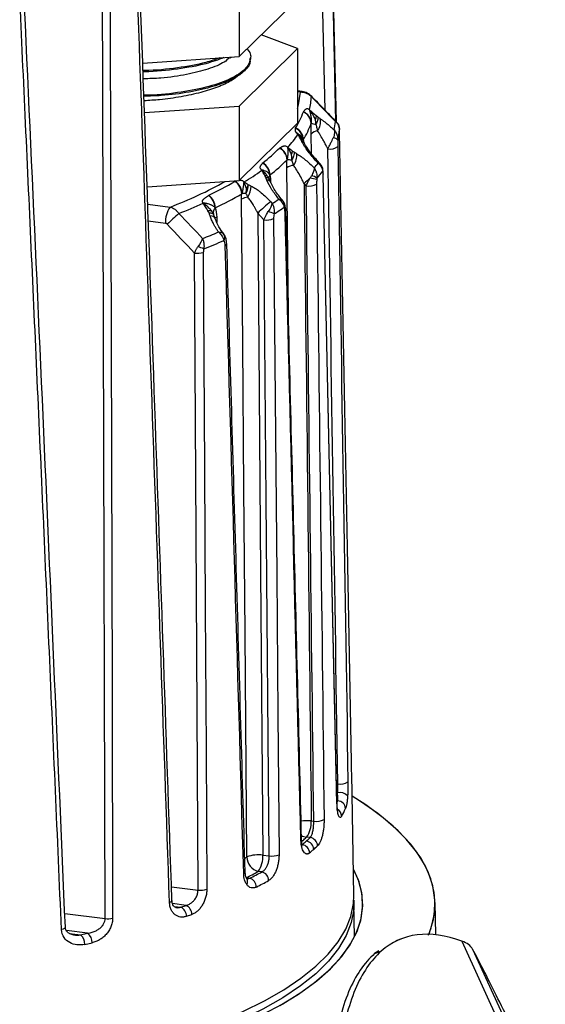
# Paper-space layout '_Dimétrica' of a CAD drawing. Header units: millimetres. Extents: x -40 to 40, y -46.1 to 42.9.
# Tile 6 of 7: x 9.8 to 29.8, y -14.9 to 22.5. Entities that reach past the tile are written whole.
import ezdxf

# ---------------------------------------------------------------- set-up
doc = ezdxf.new("R2010")
doc.units = ezdxf.units.MM

psp = doc.layouts.new('_Dimétrica')

# ---------------------------------------------------------------- linework, layer by layer
at = {"color": 7, "linetype": 'Continuous', "lineweight": 25}
for p, q in [((21.405, 19.063), (21.06, 34.68)), ((21.463, 34.787), (21.819, 18.633)), ((21.817, 18.634), (21.463, 34.761)), ((18.143, 27.705), (18.143, 21.105)), ((18.143, 21.105), (20.356, 23.293)), ((20.356, 21.408), (18.977, 21.93)), ((18.143, 19.219), (20.356, 21.408)), ((20.356, 21.408), (20.356, 18.579)), ((14.475, 20.859), (18.143, 21.105)), ((17.799, 21.053), (17.837, 21.084)), ((18.564, 21.014), (18.564, 21.061)), ((18.146, 20.399), (18.268, 20.501)), ((20.529, 19.774), (20.356, 19.796)), ((20.467, 19.75), (20.356, 19.764)), ((14.541, 18.978), (18.143, 19.219)), ((18.143, 19.219), (18.143, 16.391)), ((18.143, 16.391), (20.356, 18.579)), ((21.818, 18.607), (21.818, 18.618)), ((21.943, 18.393), (21.928, 18.441)), ((20.495, 18.02), (20.554, 17.934)), ((20.881, 17.42), (20.87, 18.16)), ((20.576, 17.948), (20.58, 17.888)), ((21.216, 17.028), (21.101, 17.152)), ((14.641, 16.156), (18.143, 16.391)), ((19.274, 16.467), (19.275, 16.467)), ((19.28, 16.449), (19.288, 16.419)), ((19.334, 16.333), (19.329, 16.329)), ((19.334, 16.333), (19.335, 16.312)), ((14.664, 15.49), (15.515, 15.382)), ((17.149, 15.134), (17.168, 15.106)), ((17.159, 15.136), (17.157, 15.151)), ((17.289, 15.002), (17.295, 14.795)), ((15.338, 14.763), (14.687, 14.845)), ((17.592, 14.287), (17.548, 14.365)), ((22.5, -10.791), (22.414, -6.167)), ((21.838, -6.552), (21.887, -6.555)), ((21.883, -7.195), (21.853, -7.191)), ((20.877, -7.959), (20.973, -7.971)), ((20.837, -8.596), (20.7, -8.578)), ((20.553, -8.712), (20.513, -8.705)), ((19.039, -9.26), (19.284, -9.291)), ((18.366, -9.904), (18.366, -9.901)), ((19.001, -9.897), (18.862, -9.879)), ((15.566, -10.46), (16.577, -10.587)), ((18.4, -10.126), (18.54, -10.143)), ((16.12, -11.171), (15.603, -11.106)), ((15.678, -11.21), (15.92, -11.241)), ((15.92, -11.241), (16.12, -11.171)), ((22.524, -12.368), (22.5, -11.073)), ((25.605, -12.292), (25.582, -11.067)), ((11.513, -11.481), (13.048, -11.675)), ((16.136, -11.588), (16.339, -11.517)), ((12.382, -12.232), (11.577, -12.131)), ((11.693, -12.241), (12.107, -12.293)), ((12.107, -12.293), (12.382, -12.232)), ((12.272, -12.654), (12.549, -12.593)), ((24.346, -12.426), (24.094, -12.518)), ((26.601, -12.532), (29.106, -18.024)), ((23.446, -12.896), (23.284, -13.005)), ((23.284, -13.005), (23.537, -12.913)), ((27.009, -12.834), (29.77, -18.886))]:
    psp.add_line(p, q, dxfattribs=at)
at = {"color": 7, "linetype": 'Continuous', "lineweight": 25, "flags": 128}
for points in [[(13.048, -11.675), (12.982, 10.708), (12.928, 28.295)], [(13.217, 28.309), (13.257, 14.719), (13.283, 5.925), (13.308, -2.868), (13.332, -11.662)], [(20.356, 19.118), (20.399, 19.274), (20.467, 19.75)], [(20.467, 19.75), (20.501, 19.771), (20.53, 19.774)], [(20.883, 19.581), (20.894, 19.59), (20.895, 19.59)], [(22.404, -5.713), (22.251, 2.426), (22.152, 7.692), (22.053, 12.959), (21.954, 18.225)], [(20.011, 11.244), (20.009, 11.388), (19.946, 16.873)], [(21.136, 17.052), (21.099, 17.092), (21.07, 17.124)], [(21.855, -7.304), (21.678, 0.825), (21.563, 6.085), (21.447, 11.345), (21.332, 16.604)], [(21.854, -7.257), (21.602, 4.324), (21.334, 16.61)], [(20.686, 16.189), (20.641, 16.239), (20.605, 16.278)], [(18.433, -9.33), (18.364, -0.825), (18.319, 4.679), (18.274, 10.182), (18.228, 15.686)], [(19.329, 15.588), (19.365, 15.547), (19.394, 15.516)], [(19.856, 15.526), (19.852, 15.536), (19.842, 15.556)], [(18.843, 15.154), (18.954, 1.482), (19.039, -9.26)], [(19.076, 14.896), (18.946, 15.04), (18.843, 15.154)], [(19.284, -9.291), (19.168, 4.254), (19.076, 14.896)], [(19.448, 14.943), (19.518, 6.719), (19.564, 1.398), (19.608, -3.924), (19.653, -9.245)], [(16.577, -10.587), (16.502, 2.975), (16.442, 13.63)], [(16.777, 13.659), (16.822, 5.425), (16.851, 0.097), (16.88, -5.231), (16.909, -10.559)], [(25.336, -12.302), (25.371, -12.216), (25.523, -11.703), (25.582, -11.189), (25.548, -10.674), (25.42, -10.16), (25.2, -9.65), (24.888, -9.146), (24.485, -8.649), (23.993, -8.16), (23.413, -7.683), (22.748, -7.218), (22.43, -7.018)], [(25.335, -12.304), (25.438, -12.024), (25.558, -11.492), (25.578, -10.958), (25.498, -10.424), (25.317, -9.893), (25.037, -9.367), (24.659, -8.848), (24.183, -8.338), (23.614, -7.839), (22.951, -7.352), (22.43, -7.018)], [(21.854, -7.258), (21.867, -7.231), (21.883, -7.195)], [(21.862, -7.275), (21.859, -7.267), (21.854, -7.257)], [(21.855, -7.304), (21.862, -7.285), (21.862, -7.275)], [(20.553, -8.712), (20.534, -8.729), (20.525, -8.736)], [(18.353, -9.375), (18.378, -9.361), (18.433, -9.33)], [(19.026, -15.327), (19.796, -14.912), (20.484, -14.482), (21.088, -14.037), (21.606, -13.581), (22.035, -13.115), (22.373, -12.64), (22.619, -12.159), (22.772, -11.674), (22.832, -11.186), (22.798, -10.699), (22.67, -10.212), (22.481, -9.789)], [(19.69, -14.973), (20.391, -14.545), (21.007, -14.102), (21.537, -13.647), (21.979, -13.182), (22.33, -12.708), (22.589, -12.228), (22.756, -11.744), (22.829, -11.256), (22.808, -10.768), (22.694, -10.282), (22.486, -9.799), (22.481, -9.789)], [(11.9, -17.202), (13.119, -16.93), (14.283, -16.632), (15.385, -16.31), (16.422, -15.964), (17.39, -15.596), (18.283, -15.208), (19.099, -14.802), (19.833, -14.378), (20.484, -13.94), (21.047, -13.489), (21.52, -13.026), (21.903, -12.554), (22.192, -12.074), (22.386, -11.59), (22.486, -11.102), (22.5, -10.791)], [(22.496, -10.978), (22.492, -11.325), (22.4, -11.825), (22.209, -12.322), (21.919, -12.813), (21.531, -13.297), (21.047, -13.771), (20.469, -14.234), (19.8, -14.682), (19.042, -15.115), (18.199, -15.53), (17.276, -15.925), (16.275, -16.299), (15.202, -16.649), (14.06, -16.975), (12.856, -17.275), (11.595, -17.547)], [(15.491, -11.055), (15.539, -11.033), (15.57, -11.009), (15.583, -10.984), (15.584, -10.978)], [(11.536, -11.997), (11.53, -12.018), (11.502, -12.046), (11.454, -12.071), (11.388, -12.091)]]:
    psp.add_lwpolyline(points, dxfattribs=at)
at = {"color": 7, "linetype": 'Continuous', "lineweight": 25}
for centre, radius, start, end in [((18.491, 19.68), 2.394, 345.6457, 357.6323), ((17.716, 19.998), 3.03, 327.9711, 340.7985), ((20.379, 18.548), 0.494, 2.1735, 66.3019), ((20.376, 18.553), 0.499, 2.5674, 65.6761), ((20.682, 19.099), 0.13, 350.3586, 354.2206), ((20.676, 18.62), 0.559, 322.6351, 12.6349), ((20.068, 17.919), 0.505, 3.0098, 65.0316), ((20.064, 17.928), 0.513, 2.2328, 64.4255), ((17.97, 19.578), 3.074, 327.9711, 340.7985), ((21.078, 19.085), 0.549, 248.2202, 267.8343), ((19.306, 18.844), 2.499, 347.7371, 355.1499), ((21.779, 18.341), 0.172, 359.2049, 17.7041), ((16.772, 20.598), 4.359, 317.5929, 325.6169), ((20.019, 17.787), 0.52, 42.3818, 57.6417), ((20.361, 17.965), 0.171, 81.2983, 87.4152), ((21.133, 17.932), 0.349, 92.0417, 139.1586), ((21.714, 17.783), 0.228, 40.2048, 90.6291), ((19.437, 18.513), 2.52, 346.615, 356.0181), ((15.059, 22.217), 6.509, 307.6559, 315.1633), ((19.419, 17.154), 0.538, 2.1499, 61.6488), ((19.419, 17.161), 0.544, 2.2578, 60.6153), ((19.62, 17.525), 0.385, 18.3937, 22.564), ((19.723, 17.713), 0.273, 345.322, 348.4309), ((20.469, 17.711), 0.177, 29.0631, 74.3556), ((21.606, 18.037), 0.45, 257.5165, 308.5963), ((19.646, 17.358), 0.684, 325.1731, 4.5922), ((18.749, 16.574), 0.555, 2.8416, 59.9248), ((18.749, 16.583), 0.56, 1.9864, 59.2355), ((15.275, 21.829), 6.602, 307.6559, 315.1633), ((20.252, 16.437), 0.533, 94.7519, 125.0304), ((18.669, 0.428), 16.804, 84.9854, 85.5856), ((17.475, 19.838), 4.601, 319.8095, 322.7388), ((19.937, 18.366), 1.682, 312.3852, 313.8091), ((21.135, 16.798), 0.188, 345.9695, 17.4816), ((13.261, 24.673), 9.756, 301.2907, 305.9792), ((19.047, 16.461), 0.322, 96.8861, 99.6766), ((19.479, 16.494), 0.207, 148.5968, 189.501), ((36.289, -0.739), 23.142, 131.9178, 132.6655), ((20.753, 15.5), 0.984, 70.0279, 85.5706), ((20.828, 16.157), 0.417, 50.0776, 82.3961), ((17.592, 19.516), 4.639, 319.0638, 323.4215), ((21.301, 16.629), 0.0394, 321.7669, 35.9322), ((9.84, 30.349), 16.006, 290.7656, 299.041), ((11.099, 28.218), 13.712, 295.4322, 300.1174), ((17.645, 15.868), 0.592, 1.6716, 55.6686), ((17.647, 15.88), 0.601, 1.3422, 53.8408), ((17.863, 16.451), 0.479, 343.2765, 346.1937), ((17.761, 16.181), 0.83, 329.1226, 0.1374), ((19.175, 16.227), 0.184, 26.8617, 85.0054), ((20.793, 16.766), 0.587, 259.5463, 299.3324), ((16.606, 15.332), 0.619, 2.1877, 53.2609), ((16.609, 15.34), 0.623, 1.3705, 52.542), ((11.258, 27.916), 13.909, 295.4322, 300.1174), ((18.547, 15.021), 0.737, 95.7492, 115.6331), ((18.334, 14.479), 1.418, 87.5417, 93.5016), ((16.314, 14.819), 0.978, 144.8425, 183.2878), ((8.855, 33.192), 19.359, 291.1731, 294.1466), ((16.976, 14.934), 0.626, 107.4791, 108.804), ((17.421, 15.181), 0.264, 138.4897, 196.3526), ((31.706, 1.244), 18.946, 130.789, 132.7584), ((13.911, 23.971), 10.078, 302.9612, 304.6979), ((14.013, 23.666), 10.137, 302.5545, 305.1419), ((19.661, 15.461), 0.206, 335.9801, 18.5769), ((19.721, 15.423), 0.162, 329.9367, 15.6744), ((24.561, 5.371), 13.09, 131.734, 134.3715), ((17.042, 14.837), 0.212, 26.1218, 92.2338), ((17.383, 14.805), 0.219, 115.3642, 137.9251), ((19.053, 14.401), 0.832, 60.0786, 76.6356), ((19.855, 15.245), 0.0547, 298.6033, 355.4999), ((19.179, 15.579), 0.691, 261.4803, 292.961), ((9.273, 32.895), 20.15, 291.7869, 293.6298), ((17.444, 14.245), 0.153, 16.557, 42.0953), ((17.377, 14.236), 0.221, 325.9151, 13.755), ((15.724, 11.143), 2.858, 67.9589, 72.6812), ((9.354, 32.62), 20.245, 291.5683, 293.9116), ((17.586, 13.993), 0.0838, 285.6644, 347.9996), ((16.543, 14.414), 0.79, 262.649, 287.2456), ((21.988, -6.094), 0.472, 257.7203, 307.0458), ((20.793, -6.625), 1.117, 341.0494, 346.5048), ((21.958, -7.312), 0.433, 45.9305, 100.4474), ((21.872, -7.503), 0.308, 2.8245, 88.0156), ((19.117, -6.133), 3.348, 330.5759, 336.1468), ((21.729, -7.79), 0.305, 2.2005, 62.5032), ((20.716, -9.487), 1.536, 83.9795, 98.3245), ((19.901, -8.015), 0.978, 324.8425, 3.2878), ((21.079, -7.382), 0.599, 259.8112, 298.5668), ((20.764, -8.064), 0.519, 239.8763, 262.8907), ((16.16, -3.729), 6.643, 311.3986, 313.1171), ((16.266, -3.712), 6.689, 311.3987, 313.1056), ((20.794, -8.919), 0.326, 2.0772, 82.3603), ((20.458, -8.639), 0.0523, 300.5165, 356.6438), ((15.913, -3.312), 7.223, 309.7775, 311.3992), ((20.483, -9.188), 0.33, 1.8396, 81.1062), ((20.642, -9.054), 0.328, 1.9616, 81.7396), ((16.487, -3.957), 6.779, 311.3987, 313.1056), ((18.87, -10.444), 1.196, 81.8543, 111.4031), ((19.007, -9.324), 0.574, 180.6484, 255.4197), ((18.063, -9.316), 0.978, 324.8425, 3.2878), ((19.386, -8.599), 0.699, 261.6069, 292.4523), ((16.129, -3.551), 7.321, 309.7775, 311.3992), ((18.288, -9.888), 0.0796, 286.9948, 348.3526), ((11.913, 2.588), 14.273, 297.0315, 299.1364), ((12.022, 2.591), 14.305, 297.1056, 299.2022), ((18.915, -10.23), 0.344, 0.6584, 75.4661), ((18.247, -10.268), 0.213, 328.4023, 31.304), ((18.443, -10.478), 0.348, 0.3197, 73.8823), ((12.185, 2.431), 14.499, 297.1056, 299.2022), ((16.678, -9.798), 0.796, 262.7007, 286.9055), ((15.968, -11.509), 0.371, 358.7331, 65.7854), ((15.763, -11.579), 0.373, 358.6182, 65.1155), ((13.15, -10.812), 0.869, 263.2196, 282.0816), ((11.841, -12.632), 0.431, 357.0037, 51.8428), ((12.125, -12.571), 0.425, 357.0799, 52.839)]:
    psp.add_arc(centre, radius, start, end, dxfattribs=at)
for points, knots in [([(11.388, -12.091), (11.236, -8.567), (10.933, -1.604), (10.473, 8.718), (10.016, 18.791), (9.706, 25.423), (9.553, 28.698)], [0, 0, 0, 0, 0.259191, 0.512255, 0.759191, 1, 1, 1, 1]), ([(11.536, -11.997), (11.247, -5.305), (10.662, 8.291), (10.037, 21.89), (9.72, 28.797)], [0, 0, 0, 0, 0.492188, 1, 1, 1, 1]), ([(15.584, -10.978), (15.362, -4.521), (14.913, 8.596), (14.446, 21.716), (14.209, 28.378)], [0, 0, 0, 0, 0.492188, 1, 1, 1, 1]), ([(18.431, 21.39), (18.443, 21.379), (18.599, 21.246), (18.588, 20.961), (18.362, 20.571), (17.773, 20.216), (16.907, 19.921), (15.808, 19.724), (14.973, 19.629), (14.526, 19.633), (14.518, 19.633)], [0, 0, 0, 0, 0.014013, 0.176891, 0.339769, 0.505479, 0.668357, 0.831234, 0.996945, 1, 1, 1, 1]), ([(17.386, 21.054), (17.222, 20.993), (16.785, 20.832), (15.8, 20.669), (14.962, 20.572), (14.504, 20.576), (14.485, 20.576)], [0, 0, 0, 0, 0.227269, 0.602033, 0.983316, 1, 1, 1, 1]), ([(17.562, 21.066), (17.343, 20.984), (16.855, 20.8), (15.803, 20.621), (14.963, 20.525), (14.505, 20.529), (14.486, 20.529)], [0, 0, 0, 0, 0.282571, 0.630732, 0.984949, 1, 1, 1, 1]), ([(17.766, 21.057), (17.708, 21.003), (17.535, 20.844), (16.981, 20.622), (16.162, 20.411), (15.309, 20.283), (14.721, 20.264), (14.496, 20.257)], [0, 0, 0, 0, 0.12525, 0.368532, 0.606568, 0.84953, 1, 1, 1, 1]), ([(18.536, 21.013), (18.544, 20.98), (18.581, 20.829), (18.37, 20.559), (17.904, 20.235), (17.178, 19.956), (16.259, 19.744), (15.351, 19.619), (14.74, 19.602), (14.519, 19.596)], [0, 0, 0, 0, 0.047586, 0.21734, 0.390243, 0.561496, 0.729985, 0.902353, 1, 1, 1, 1]), ([(18.141, 20.405), (18.045, 20.33), (17.833, 20.165), (17.332, 19.939), (16.695, 19.732), (15.948, 19.571), (15.215, 19.464), (14.724, 19.435), (14.525, 19.424)], [0, 0, 0, 0, 0.149712, 0.331513, 0.512927, 0.694305, 0.87598, 1, 1, 1, 1]), ([(20.883, 19.581), (20.865, 19.596), (20.827, 19.63), (20.758, 19.674), (20.674, 19.712), (20.575, 19.742), (20.504, 19.747), (20.467, 19.75)], [0, 0, 0, 0, 0.156869, 0.335315, 0.535328, 0.756894, 1, 1, 1, 1]), ([(20.895, 19.59), (20.842, 19.637), (20.736, 19.729), (20.598, 19.759), (20.53, 19.774)], [0, 0, 0, 0, 0.501709, 1, 1, 1, 1]), ([(21.839, 18.612), (21.717, 18.739), (21.403, 19.065), (21.088, 19.391), (20.895, 19.59)], [0, 0, 0, 0, 0.3878879, 1, 1, 1, 1]), ([(20.582, 19.008), (20.588, 19.015), (20.6, 19.03), (20.622, 19.062), (20.647, 19.092), (20.677, 19.117), (20.702, 19.129), (20.726, 19.131), (20.75, 19.126), (20.78, 19.113), (20.8, 19.095), (20.81, 19.086)], [0, 0, 0, 0, 0.120823, 0.25023, 0.500203, 0.64126, 0.750153, 0.818014, 0.875154, 0.936069, 1, 1, 1, 1]), ([(20.809, 19.077), (20.808, 19.079), (20.807, 19.08), (20.806, 19.079), (20.806, 19.077), (20.807, 19.074), (20.808, 19.068), (20.812, 19.054), (20.821, 19.023), (20.834, 18.98), (20.848, 18.921), (20.861, 18.855), (20.872, 18.774), (20.879, 18.683), (20.876, 18.611), (20.875, 18.575)], [0, 0, 0, 0, 0.004881, 0.008427, 0.01698, 0.02414, 0.032634, 0.063897, 0.126435, 0.251429, 0.356424, 0.500895, 0.6552, 0.824746, 1, 1, 1, 1]), ([(21.03, 18.719), (21.019, 18.743), (20.996, 18.795), (20.948, 18.879), (20.886, 18.976), (20.836, 19.042), (20.809, 19.077)], [0, 0, 0, 0, 0.181116, 0.407303, 0.680295, 1, 1, 1, 1]), ([(21.132, 18.808), (21.133, 18.796), (21.135, 18.776), (21.133, 18.743), (21.128, 18.715), (21.122, 18.693), (21.118, 18.678), (21.109, 18.649), (21.092, 18.603), (21.068, 18.557), (21.058, 18.537)], [0, 0, 0, 0, 0.167933, 0.306101, 0.414679, 0.494549, 0.546758, 0.572163, 0.80549, 1, 1, 1, 1]), ([(21.222, 18.743), (21.25, 18.723), (21.305, 18.684), (21.392, 18.618), (21.495, 18.536), (21.614, 18.435), (21.703, 18.354), (21.747, 18.313)], [0, 0, 0, 0, 0.162715, 0.328945, 0.499611, 0.746708, 1, 1, 1, 1]), ([(20.297, 18.226), (20.294, 18.232), (20.287, 18.246), (20.281, 18.266), (20.278, 18.287), (20.277, 18.312), (20.278, 18.342), (20.28, 18.365), (20.282, 18.376)], [0, 0, 0, 0, 0.09777, 0.212561, 0.345986, 0.499063, 0.731051, 1, 1, 1, 1]), ([(21.058, 18.537), (21.057, 18.553), (21.055, 18.586), (21.049, 18.634), (21.04, 18.678), (21.033, 18.706), (21.03, 18.719)], [0, 0, 0, 0, 0.258574, 0.524423, 0.776912, 1, 1, 1, 1]), ([(21.121, 18.281), (21.117, 18.302), (21.11, 18.344), (21.095, 18.408), (21.08, 18.462), (21.068, 18.504), (21.061, 18.526), (21.058, 18.537)], [0, 0, 0, 0, 0.253472, 0.500095, 0.749621, 0.874687, 1, 1, 1, 1]), ([(21.796, 18.633), (21.804, 18.631), (21.82, 18.628), (21.837, 18.616), (21.844, 18.604), (21.848, 18.597)], [0, 0, 0, 0, 0.322903, 0.656943, 1, 1, 1, 1]), ([(21.913, 18.489), (21.91, 18.499), (21.902, 18.531), (21.87, 18.576), (21.848, 18.602), (21.837, 18.614)], [0, 0, 0, 0, 0.210572, 0.618922, 1, 1, 1, 1]), ([(20.369, 18.136), (20.359, 18.147), (20.34, 18.168), (20.314, 18.199), (20.303, 18.217), (20.297, 18.226)], [0, 0, 0, 0, 0.353627, 0.678509, 1, 1, 1, 1]), ([(20.403, 18.137), (20.4, 18.138), (20.395, 18.14), (20.388, 18.141), (20.385, 18.141), (20.381, 18.142), (20.384, 18.137), (20.386, 18.136), (20.387, 18.134)], [0, 0, 0, 0, 0.32341, 0.572165, 0.746783, 0.835223, 0.88863, 1, 1, 1, 1]), ([(20.387, 18.134), (20.409, 18.114), (20.447, 18.077), (20.48, 18.038), (20.495, 18.02)], [0, 0, 0, 0, 0.5552861, 1, 1, 1, 1]), ([(20.573, 17.945), (20.572, 17.952), (20.57, 17.966), (20.563, 17.991), (20.546, 18.029), (20.513, 18.072), (20.468, 18.107), (20.431, 18.127), (20.411, 18.134), (20.403, 18.137)], [0, 0, 0, 0, 0.061488, 0.125503, 0.250658, 0.499377, 0.749218, 0.898796, 1, 1, 1, 1]), ([(21.509, 17.598), (21.492, 17.629), (21.455, 17.701), (21.391, 17.821), (21.305, 17.977), (21.212, 18.135), (21.147, 18.239), (21.121, 18.281)], [0, 0, 0, 0, 0.129523, 0.295981, 0.499972, 0.798644, 1, 1, 1, 1]), ([(21.509, 17.598), (21.516, 17.612), (21.533, 17.645), (21.562, 17.702), (21.589, 17.757), (21.626, 17.83), (21.667, 17.913), (21.698, 17.98), (21.712, 18.011)], [0, 0, 0, 0, 0.1105564, 0.2510702, 0.4176604, 0.5006699, 0.7684209, 1, 1, 1, 1]), ([(21.747, 18.313), (21.762, 18.275), (21.766, 18.23), (21.755, 18.129), (21.739, 18.072), (21.712, 18.011)], [0, 0, 0, 0, 0.5, 0.5, 1, 1, 1, 1]), ([(21.747, 18.313), (21.763, 18.294), (21.791, 18.258), (21.821, 18.206), (21.84, 18.166), (21.862, 18.11), (21.884, 18.033), (21.887, 17.963), (21.889, 17.93)], [0, 0, 0, 0, 0.1832007, 0.3275767, 0.4330712, 0.4996473, 0.7669768, 1, 1, 1, 1]), ([(19.686, 17.635), (19.705, 17.646), (19.735, 17.662), (19.773, 17.683), (19.804, 17.698), (19.837, 17.708), (19.875, 17.714), (19.922, 17.709), (19.958, 17.684), (19.975, 17.672)], [0, 0, 0, 0, 0.250551, 0.388557, 0.50085, 0.640093, 0.750392, 0.881469, 1, 1, 1, 1]), ([(19.985, 17.646), (19.984, 17.646), (19.982, 17.647), (19.981, 17.643), (19.981, 17.636), (19.981, 17.622), (19.983, 17.594), (19.986, 17.533), (19.988, 17.461), (19.985, 17.382), (19.98, 17.317), (19.973, 17.25), (19.965, 17.203), (19.962, 17.183)], [0, 0, 0, 0, 0.006197, 0.015693, 0.03213, 0.063435, 0.125998, 0.250961, 0.500571, 0.614209, 0.749667, 0.889543, 1, 1, 1, 1]), ([(20.121, 17.395), (20.111, 17.418), (20.089, 17.471), (20.044, 17.554), (20.007, 17.612), (19.987, 17.644)], [0, 0, 0, 0, 0.265999, 0.5991632, 1, 1, 1, 1]), ([(20.478, 17.961), (20.496, 17.956), (20.531, 17.946), (20.566, 17.919), (20.576, 17.894), (20.58, 17.882)], [0, 0, 0, 0, 0.351881, 0.704082, 1, 1, 1, 1]), ([(21.07, 17.124), (20.958, 17.245), (20.854, 17.37), (20.665, 17.626), (20.581, 17.757), (20.517, 17.882)], [0, 0, 0, 0, 0.5, 0.5, 1, 1, 1, 1]), ([(20.624, 17.798), (20.612, 17.821), (20.588, 17.867), (20.57, 17.909), (20.561, 17.931)], [0, 0, 0, 0, 0.47801, 1, 1, 1, 1]), ([(21.101, 17.152), (20.992, 17.276), (20.803, 17.492), (20.677, 17.707), (20.624, 17.798)], [0, 0, 0, 0, 0.574092, 1, 1, 1, 1]), ([(20.138, 17.168), (20.138, 17.182), (20.14, 17.209), (20.139, 17.247), (20.136, 17.292), (20.131, 17.342), (20.125, 17.378), (20.121, 17.395)], [0, 0, 0, 0, 0.176301, 0.347223, 0.499994, 0.766419, 1, 1, 1, 1]), ([(20.236, 17.468), (20.235, 17.427), (20.225, 17.376), (20.189, 17.271), (20.165, 17.217), (20.138, 17.168)], [0, 0, 0, 0, 0.5, 0.5, 1, 1, 1, 1]), ([(20.328, 17.413), (20.44, 17.345), (20.552, 17.263), (20.775, 17.078), (20.884, 16.976), (20.989, 16.869)], [0, 0, 0, 0, 0.5, 0.5, 1, 1, 1, 1]), ([(18.993, 16.778), (18.986, 16.787), (18.971, 16.805), (18.955, 16.832), (18.944, 16.856), (18.938, 16.884), (18.942, 16.914), (18.953, 16.945), (18.97, 16.974), (18.995, 17.01), (19.014, 17.037), (19.027, 17.054)], [0, 0, 0, 0, 0.063758, 0.124079, 0.184985, 0.250375, 0.359609, 0.500043, 0.612436, 0.749828, 1, 1, 1, 1]), ([(20.208, 16.967), (20.203, 16.984), (20.195, 17.009), (20.185, 17.043), (20.173, 17.078), (20.158, 17.12), (20.144, 17.153), (20.138, 17.168)], [0, 0, 0, 0, 0.250115, 0.375067, 0.499994, 0.76605, 1, 1, 1, 1]), ([(20.605, 16.278), (20.583, 16.324), (20.523, 16.448), (20.42, 16.637), (20.309, 16.822), (20.238, 16.924), (20.208, 16.967)], [0, 0, 0, 0, 0.185037, 0.499953, 0.789749, 1, 1, 1, 1]), ([(20.989, 16.869), (20.99, 16.829), (20.982, 16.785), (20.947, 16.685), (20.92, 16.63), (20.884, 16.571)], [0, 0, 0, 0, 0.5, 0.5, 1, 1, 1, 1]), ([(20.989, 16.869), (21.002, 16.848), (21.026, 16.811), (21.051, 16.757), (21.065, 16.716), (21.083, 16.658), (21.098, 16.58), (21.097, 16.51), (21.096, 16.477)], [0, 0, 0, 0, 0.183014, 0.327328, 0.432884, 0.499647, 0.766961, 1, 1, 1, 1]), ([(21.136, 17.052), (21.145, 17.052), (21.161, 17.052), (21.175, 17.048), (21.182, 17.047)], [0, 0, 0, 0, 0.49247, 1, 1, 1, 1]), ([(21.314, 16.854), (21.301, 16.891), (21.28, 16.952), (21.235, 17.005), (21.218, 17.026)], [0, 0, 0, 0, 0.598035, 1, 1, 1, 1]), ([(19.303, 16.601), (19.3, 16.61), (19.292, 16.628), (19.275, 16.653), (19.25, 16.68), (19.217, 16.706), (19.166, 16.738), (19.11, 16.762), (19.055, 16.778), (19.028, 16.784), (19.015, 16.786), (19.01, 16.786), (19.008, 16.786), (19.005, 16.785), (19.007, 16.782), (19.008, 16.781)], [0, 0, 0, 0, 0.070636, 0.15392, 0.250589, 0.386428, 0.500216, 0.749271, 0.874575, 0.937251, 0.96859, 0.977126, 0.984271, 0.992861, 1, 1, 1, 1]), ([(19.008, 16.781), (19.05, 16.742), (19.123, 16.677), (19.183, 16.603), (19.208, 16.572)], [0, 0, 0, 0, 0.579304, 1, 1, 1, 1]), ([(19.148, 16.516), (19.168, 16.514), (19.209, 16.51), (19.25, 16.492), (19.264, 16.474), (19.27, 16.466)], [0, 0, 0, 0, 0.366049, 0.732414, 1, 1, 1, 1]), ([(19.208, 16.572), (19.227, 16.549), (19.252, 16.519), (19.265, 16.482), (19.268, 16.472)], [0, 0, 0, 0, 0.7461254, 1, 1, 1, 1]), ([(19.338, 16.312), (19.333, 16.324), (19.324, 16.347), (19.308, 16.383), (19.287, 16.43), (19.274, 16.463), (19.264, 16.487)], [0, 0, 0, 0, 0.231246, 0.404343, 0.574987, 1, 1, 1, 1]), ([(20.686, 16.189), (20.695, 16.209), (20.715, 16.256), (20.753, 16.335), (20.792, 16.413), (20.818, 16.462), (20.829, 16.481)], [0, 0, 0, 0, 0.2135976, 0.5001375, 0.8013641, 1, 1, 1, 1]), ([(20.829, 16.481), (20.838, 16.497), (20.857, 16.527), (20.875, 16.556), (20.884, 16.571)], [0, 0, 0, 0, 0.5142457, 1, 1, 1, 1]), ([(21.333, 16.652), (21.332, 16.685), (21.331, 16.755), (21.321, 16.809), (21.316, 16.838)], [0, 0, 0, 0, 0.482332, 1, 1, 1, 1]), ([(18.001, 16.365), (18.004, 16.366), (18.035, 16.374), (18.065, 16.381), (18.093, 16.387)], [0, 0, 0, 0, 0.09694, 1, 1, 1, 1]), ([(18.144, 16.4), (18.146, 16.4), (18.161, 16.404), (18.192, 16.404), (18.238, 16.398), (18.287, 16.377), (18.314, 16.35), (18.328, 16.336)], [0, 0, 0, 0, 0.034787, 0.301693, 0.517901, 0.748887, 1, 1, 1, 1]), ([(18.322, 16.313), (18.321, 16.314), (18.319, 16.317), (18.315, 16.317), (18.313, 16.311), (18.309, 16.3), (18.306, 16.273), (18.3, 16.217), (18.291, 16.149), (18.28, 16.076), (18.27, 16.016), (18.258, 15.954), (18.25, 15.912), (18.247, 15.894)], [0, 0, 0, 0, 0.0096793, 0.0175535, 0.0310447, 0.062417, 0.1251334, 0.2503401, 0.5003158, 0.6154506, 0.7494036, 0.8936608, 1, 1, 1, 1]), ([(18.42, 16.085), (18.413, 16.107), (18.398, 16.156), (18.365, 16.232), (18.337, 16.284), (18.322, 16.313)], [0, 0, 0, 0, 0.273755, 0.608305, 1, 1, 1, 1]), ([(18.474, 16.237), (18.474, 16.22), (18.474, 16.186), (18.468, 16.129), (18.459, 16.089), (18.455, 16.069)], [0, 0, 0, 0, 0.334971, 0.669696, 1, 1, 1, 1]), ([(18.591, 16.183), (18.615, 16.17), (18.665, 16.144), (18.741, 16.098), (18.818, 16.047), (18.896, 15.99), (19.01, 15.9), (19.159, 15.769), (19.272, 15.649), (19.329, 15.588)], [0, 0, 0, 0, 0.095265, 0.192285, 0.29161, 0.393755, 0.499198, 0.745263, 1, 1, 1, 1]), ([(19.648, 15.686), (19.552, 15.801), (19.463, 15.921), (19.307, 16.166), (19.241, 16.288), (19.191, 16.41)], [0, 0, 0, 0, 0.5, 0.5, 1, 1, 1, 1]), ([(19.27, 16.466), (19.273, 16.464), (19.279, 16.459), (19.28, 16.452), (19.28, 16.449)], [0, 0, 0, 0, 0.52915, 1, 1, 1, 1]), ([(19.825, 15.597), (19.734, 15.7), (19.534, 15.93), (19.408, 16.176), (19.338, 16.312)], [0, 0, 0, 0, 0.449217, 1, 1, 1, 1]), ([(16.774, 15.526), (16.769, 15.534), (16.759, 15.549), (16.748, 15.572), (16.743, 15.595), (16.744, 15.619), (16.755, 15.648), (16.779, 15.68), (16.827, 15.723), (16.895, 15.772), (16.949, 15.809), (16.976, 15.828)], [0, 0, 0, 0, 0.043275, 0.084109, 0.124904, 0.181872, 0.249642, 0.358495, 0.49967, 0.749814, 1, 1, 1, 1]), ([(18.395, 15.896), (18.399, 15.913), (18.407, 15.948), (18.415, 15.999), (18.419, 16.044), (18.42, 16.072), (18.42, 16.085)], [0, 0, 0, 0, 0.278244, 0.547889, 0.792117, 1, 1, 1, 1]), ([(18.455, 16.069), (18.45, 16.051), (18.44, 16.013), (18.42, 15.954), (18.403, 15.915), (18.395, 15.896)], [0, 0, 0, 0, 0.329932, 0.664494, 1, 1, 1, 1]), ([(18.473, 15.755), (18.467, 15.768), (18.456, 15.793), (18.438, 15.831), (18.419, 15.865), (18.402, 15.886), (18.395, 15.896)], [0, 0, 0, 0, 0.2791308, 0.4996106, 0.7619443, 1, 1, 1, 1]), ([(18.843, 15.154), (18.826, 15.19), (18.79, 15.263), (18.732, 15.369), (18.661, 15.495), (18.577, 15.629), (18.506, 15.715), (18.473, 15.755)], [0, 0, 0, 0, 0.164904, 0.331801, 0.500526, 0.76812, 1, 1, 1, 1]), ([(15.515, 15.382), (15.536, 15.376), (15.578, 15.363), (15.638, 15.334), (15.691, 15.299), (15.739, 15.261), (15.781, 15.221), (15.816, 15.181), (15.837, 15.153), (15.847, 15.139)], [0, 0, 0, 0, 0.175882, 0.340759, 0.49463, 0.637491, 0.769341, 0.890178, 1, 1, 1, 1]), ([(17.224, 15.356), (17.215, 15.366), (17.199, 15.386), (17.167, 15.41), (17.134, 15.431), (17.1, 15.449), (17.065, 15.465), (17.02, 15.483), (16.969, 15.5), (16.907, 15.516), (16.857, 15.527), (16.819, 15.533), (16.802, 15.535), (16.794, 15.535), (16.79, 15.535), (16.784, 15.536), (16.787, 15.532), (16.788, 15.531)], [0, 0, 0, 0, 0.087793, 0.175825, 0.262005, 0.344892, 0.424037, 0.499089, 0.643702, 0.748973, 0.874024, 0.93654, 0.967814, 0.97623, 0.983457, 0.994142, 1, 1, 1, 1]), ([(16.788, 15.531), (16.849, 15.479), (16.954, 15.39), (17.042, 15.289), (17.078, 15.248)], [0, 0, 0, 0, 0.587139, 1, 1, 1, 1]), ([(19.394, 15.516), (19.403, 15.498), (19.42, 15.464), (19.438, 15.414), (19.451, 15.369), (19.465, 15.306), (19.475, 15.223), (19.47, 15.154), (19.468, 15.122)], [0, 0, 0, 0, 0.154342, 0.289282, 0.404802, 0.500893, 0.763836, 1, 1, 1, 1]), ([(19.648, 15.686), (19.7, 15.645), (19.744, 15.599), (19.813, 15.495), (19.838, 15.438), (19.848, 15.377)], [0, 0, 0, 0, 0.5, 0.5, 1, 1, 1, 1]), ([(19.648, 15.686), (19.66, 15.685), (19.687, 15.684), (19.724, 15.678), (19.763, 15.664), (19.789, 15.642), (19.793, 15.618), (19.794, 15.61)], [0, 0, 0, 0, 0.141571, 0.307852, 0.500703, 0.813633, 1, 1, 1, 1]), ([(19.856, 15.525), (19.844, 15.55), (19.823, 15.595), (19.793, 15.631), (19.779, 15.647)], [0, 0, 0, 0, 0.55284, 1, 1, 1, 1]), ([(19.877, 15.467), (19.874, 15.476), (19.868, 15.496), (19.86, 15.515), (19.856, 15.525)], [0, 0, 0, 0, 0.4413305, 1, 1, 1, 1]), ([(19.91, 15.241), (19.908, 15.285), (19.903, 15.366), (19.886, 15.434), (19.878, 15.465)], [0, 0, 0, 0, 0.542834, 1, 1, 1, 1]), ([(16.996, 15.154), (17.019, 15.156), (17.064, 15.161), (17.114, 15.152), (17.143, 15.143), (17.149, 15.134), (17.149, 15.134)], [0, 0, 0, 0, 0.332406, 0.66509, 0.996691, 1, 1, 1, 1]), ([(17.35, 14.435), (17.327, 14.469), (17.281, 14.536), (17.22, 14.637), (17.154, 14.757), (17.088, 14.895), (17.052, 14.998), (17.034, 15.049)], [0, 0, 0, 0, 0.1696596, 0.3362657, 0.5005143, 0.7546874, 1, 1, 1, 1]), ([(17.078, 15.248), (17.095, 15.227), (17.133, 15.183), (17.156, 15.133), (17.168, 15.106)], [0, 0, 0, 0, 0.473317, 1, 1, 1, 1]), ([(17.233, 14.931), (17.227, 14.948), (17.217, 14.978), (17.198, 15.029), (17.184, 15.054), (17.172, 15.076), (17.169, 15.082), (17.167, 15.086), (17.166, 15.089), (17.165, 15.096), (17.156, 15.117), (17.149, 15.135), (17.144, 15.147)], [0, 0, 0, 0, 0.216373, 0.375352, 0.633758, 0.672371, 0.700874, 0.712804, 0.724253, 0.750136, 0.844094, 1, 1, 1, 1]), ([(17.148, 15.135), (17.149, 15.136), (17.152, 15.14), (17.151, 15.144), (17.15, 15.147)], [0, 0, 0, 0, 0.531788, 1, 1, 1, 1]), ([(19.076, 14.896), (19.084, 14.913), (19.099, 14.946), (19.125, 14.999), (19.157, 15.062), (19.197, 15.134), (19.229, 15.185), (19.246, 15.21)], [0, 0, 0, 0, 0.1617516, 0.3288011, 0.5004559, 0.7482321, 1, 1, 1, 1]), ([(20.51, -8.642), (20.412, -4.724), (20.214, 3.237), (20.012, 11.198), (19.91, 15.241)], [0, 0, 0, 0, 0.4921875, 1, 1, 1, 1]), ([(17.562, 14.363), (17.494, 14.45), (17.348, 14.634), (17.273, 14.828), (17.233, 14.931)], [0, 0, 0, 0, 0.472323, 1, 1, 1, 1]), ([(17.35, 14.435), (17.402, 14.391), (17.446, 14.342), (17.518, 14.233), (17.546, 14.174), (17.56, 14.112)], [0, 0, 0, 0, 0.5, 0.5, 1, 1, 1, 1]), ([(17.35, 14.435), (17.365, 14.434), (17.397, 14.431), (17.444, 14.422), (17.497, 14.405), (17.538, 14.38), (17.553, 14.357), (17.558, 14.348)], [0, 0, 0, 0, 0.141411, 0.307698, 0.500725, 0.812951, 1, 1, 1, 1]), ([(17.668, 13.976), (17.665, 14.012), (17.661, 14.08), (17.637, 14.195), (17.607, 14.258), (17.589, 14.296)], [0, 0, 0, 0, 0.299141, 0.571829, 1, 1, 1, 1]), ([(16.442, 13.63), (16.45, 13.649), (16.466, 13.685), (16.493, 13.738), (16.521, 13.787), (16.548, 13.831), (16.566, 13.859), (16.574, 13.872)], [0, 0, 0, 0, 0.231928, 0.450102, 0.652053, 0.835821, 1, 1, 1, 1]), ([(16.752, 14.185), (16.76, 14.163), (16.775, 14.122), (16.79, 14.057), (16.799, 13.995), (16.803, 13.937), (16.804, 13.884), (16.801, 13.836), (16.798, 13.806), (16.796, 13.792)], [0, 0, 0, 0, 0.181838, 0.350679, 0.506519, 0.649357, 0.779204, 0.896075, 1, 1, 1, 1]), ([(18.366, -9.904), (18.251, -5.923), (18.02, 2.036), (17.785, 9.996), (17.668, 13.976)], [0, 0, 0, 0, 0.500077, 1, 1, 1, 1]), ([(22.414, -6.167), (22.414, -6.165), (22.414, -6.154), (22.412, -6.087), (22.41, -5.989), (22.406, -5.862), (22.405, -5.763), (22.404, -5.713)], [0, 0, 0, 0, 0.050356, 0.289118, 0.524531, 0.762723, 1, 1, 1, 1]), ([(21.879, -6.886), (21.881, -6.863), (21.884, -6.815), (21.886, -6.735), (21.888, -6.646), (21.887, -6.586), (21.887, -6.555)], [0, 0, 0, 0, 0.213916, 0.451785, 0.713734, 1, 1, 1, 1]), ([(22.272, -6.471), (22.272, -6.5), (22.273, -6.558), (22.273, -6.647), (22.271, -6.752), (22.267, -6.872), (22.262, -6.958), (22.259, -7.001)], [0, 0, 0, 0, 0.1675, 0.333453, 0.5001, 0.7498, 1, 1, 1, 1]), ([(21.883, -7.195), (21.883, -7.185), (21.885, -7.166), (21.885, -7.125), (21.884, -7.068), (21.882, -6.99), (21.88, -6.921), (21.879, -6.886)], [0, 0, 0, 0, 0.166574, 0.333441, 0.500605, 0.750552, 1, 1, 1, 1]), ([(22.259, -7.001), (22.257, -7.028), (22.253, -7.084), (22.245, -7.162), (22.237, -7.234), (22.224, -7.322), (22.205, -7.417), (22.188, -7.464), (22.18, -7.487)], [0, 0, 0, 0, 0.125165, 0.249335, 0.374019, 0.500712, 0.750217, 1, 1, 1, 1]), ([(22.034, -7.778), (22.029, -7.786), (22.019, -7.802), (22.004, -7.817), (21.989, -7.825), (21.969, -7.825), (21.944, -7.808), (21.917, -7.757), (21.893, -7.678), (21.874, -7.573), (21.86, -7.448), (21.856, -7.352), (21.855, -7.304)], [0, 0, 0, 0, 0.062998, 0.125341, 0.18758, 0.250272, 0.375454, 0.500062, 0.624237, 0.749446, 0.8754, 1, 1, 1, 1]), ([(21.859, -7.548), (21.862, -7.545), (21.87, -7.538), (21.869, -7.492), (21.865, -7.407), (21.863, -7.321), (21.862, -7.275)], [0, 0, 0, 0, 0.156852, 0.397419, 0.67686, 1, 1, 1, 1]), ([(20.837, -8.596), (20.843, -8.589), (20.857, -8.574), (20.878, -8.54), (20.9, -8.492), (20.921, -8.428), (20.945, -8.333), (20.964, -8.212), (20.974, -8.081), (20.973, -8.005), (20.973, -7.971)], [0, 0, 0, 0, 0.076772, 0.165228, 0.265371, 0.377196, 0.500698, 0.698667, 0.865125, 1, 1, 1, 1]), ([(21.365, -7.908), (21.365, -7.933), (21.365, -7.983), (21.362, -8.06), (21.357, -8.138), (21.348, -8.242), (21.33, -8.37), (21.3, -8.515), (21.264, -8.646), (21.22, -8.757), (21.172, -8.85), (21.137, -8.888), (21.119, -8.907)], [0, 0, 0, 0, 0.062853, 0.125098, 0.187353, 0.250237, 0.37491, 0.49998, 0.623858, 0.749249, 0.875151, 1, 1, 1, 1]), ([(20.813, -9.178), (20.803, -9.185), (20.783, -9.2), (20.754, -9.213), (20.725, -9.219), (20.687, -9.217), (20.64, -9.196), (20.591, -9.142), (20.548, -9.06), (20.515, -8.954), (20.492, -8.828), (20.487, -8.732), (20.485, -8.684)], [0, 0, 0, 0, 0.062878, 0.125165, 0.187438, 0.250271, 0.375283, 0.500065, 0.624179, 0.749402, 0.875356, 1, 1, 1, 1]), ([(20.523, -8.89), (20.524, -8.89), (20.536, -8.889), (20.525, -8.844), (20.516, -8.755), (20.512, -8.682), (20.51, -8.642)], [0, 0, 0, 0, 0.049309, 0.45565, 0.708432, 1, 1, 1, 1]), ([(19.001, -9.897), (19.016, -9.889), (19.044, -9.874), (19.084, -9.842), (19.12, -9.804), (19.153, -9.761), (19.181, -9.715), (19.217, -9.646), (19.252, -9.548), (19.28, -9.418), (19.283, -9.333), (19.284, -9.291)], [0, 0, 0, 0, 0.0933952, 0.1827797, 0.2681808, 0.3496297, 0.4271626, 0.5008214, 0.668217, 0.834413, 1, 1, 1, 1]), ([(19.653, -9.245), (19.653, -9.271), (19.652, -9.321), (19.647, -9.398), (19.638, -9.476), (19.622, -9.579), (19.592, -9.707), (19.544, -9.849), (19.484, -9.977), (19.415, -10.085), (19.339, -10.172), (19.285, -10.208), (19.259, -10.226)], [0, 0, 0, 0, 0.062871, 0.125109, 0.187353, 0.250239, 0.374818, 0.499954, 0.623616, 0.749143, 0.874948, 1, 1, 1, 1]), ([(18.428, -10.379), (18.417, -10.362), (18.395, -10.328), (18.367, -10.267), (18.341, -10.189), (18.319, -10.089), (18.314, -10.006), (18.311, -9.964)], [0, 0, 0, 0, 0.167295, 0.333305, 0.500244, 0.74959, 1, 1, 1, 1]), ([(18.427, -10.154), (18.41, -10.123), (18.38, -10.068), (18.371, -9.955), (18.366, -9.904)], [0, 0, 0, 0, 0.55242, 1, 1, 1, 1]), ([(18.417, -10.158), (18.432, -10.16), (18.472, -10.166), (18.514, -10.152), (18.54, -10.143)], [0, 0, 0, 0, 0.392977, 1, 1, 1, 1]), ([(18.791, -10.476), (18.774, -10.484), (18.741, -10.499), (18.691, -10.51), (18.643, -10.512), (18.579, -10.501), (18.503, -10.467), (18.453, -10.408), (18.428, -10.379)], [0, 0, 0, 0, 0.125793, 0.250117, 0.374385, 0.50001, 0.751005, 1, 1, 1, 1]), ([(16.12, -11.171), (16.143, -11.164), (16.188, -11.152), (16.25, -11.123), (16.306, -11.089), (16.356, -11.051), (16.398, -11.012), (16.456, -10.949), (16.517, -10.853), (16.568, -10.718), (16.574, -10.63), (16.577, -10.587)], [0, 0, 0, 0, 0.100741, 0.194527, 0.281401, 0.361418, 0.434647, 0.50118, 0.677018, 0.842131, 1, 1, 1, 1]), ([(16.909, -10.559), (16.909, -10.585), (16.908, -10.637), (16.899, -10.716), (16.885, -10.795), (16.859, -10.9), (16.814, -11.027), (16.742, -11.167), (16.655, -11.29), (16.556, -11.39), (16.45, -11.47), (16.376, -11.501), (16.339, -11.517)], [0, 0, 0, 0, 0.062727, 0.124839, 0.187084, 0.250205, 0.37409, 0.499838, 0.623691, 0.749552, 0.874174, 1, 1, 1, 1]), ([(16.136, -11.588), (16.117, -11.594), (16.079, -11.606), (16.021, -11.616), (15.965, -11.619), (15.891, -11.613), (15.801, -11.589), (15.703, -11.532), (15.618, -11.449), (15.551, -11.338), (15.504, -11.207), (15.496, -11.105), (15.491, -11.055)], [0, 0, 0, 0, 0.063131, 0.125614, 0.187899, 0.250438, 0.375843, 0.500045, 0.626287, 0.749751, 0.875728, 1, 1, 1, 1]), ([(15.739, -11.251), (15.702, -11.235), (15.645, -11.211), (15.599, -11.111), (15.589, -11.023), (15.584, -10.978)], [0, 0, 0, 0, 0.473583, 0.728008, 1, 1, 1, 1]), ([(15.739, -11.25), (15.74, -11.25), (15.796, -11.269), (15.859, -11.255), (15.92, -11.241)], [0, 0, 0, 0, 0.0140779, 1, 1, 1, 1]), ([(12.382, -12.232), (12.413, -12.227), (12.472, -12.218), (12.557, -12.195), (12.634, -12.168), (12.701, -12.137), (12.76, -12.105), (12.834, -12.056), (12.916, -11.985), (12.991, -11.884), (13.039, -11.779), (13.045, -11.709), (13.048, -11.675)], [0, 0, 0, 0, 0.103781, 0.199331, 0.286685, 0.365891, 0.437012, 0.500134, 0.644277, 0.773291, 0.890429, 1, 1, 1, 1]), ([(13.332, -11.662), (13.332, -11.689), (13.33, -11.744), (13.317, -11.827), (13.295, -11.91), (13.255, -12.018), (13.188, -12.147), (13.084, -12.281), (12.963, -12.395), (12.832, -12.485), (12.692, -12.554), (12.597, -12.58), (12.549, -12.593)], [0, 0, 0, 0, 0.062315, 0.124118, 0.186435, 0.250264, 0.372868, 0.500248, 0.623295, 0.750554, 0.874195, 1, 1, 1, 1]), ([(12.272, -12.654), (12.172, -12.676), (12.073, -12.682), (11.879, -12.659), (11.786, -12.632), (11.619, -12.54), (11.542, -12.476), (11.429, -12.308), (11.393, -12.204), (11.388, -12.091)], [0, 0, 0, 0, 0.25, 0.25, 0.5, 0.5, 0.75, 0.75, 1, 1, 1, 1]), ([(11.849, -12.293), (11.803, -12.283), (11.713, -12.265), (11.614, -12.195), (11.551, -12.109), (11.541, -12.034), (11.536, -11.997)], [0, 0, 0, 0, 0.267455, 0.523848, 0.766308, 1, 1, 1, 1]), ([(11.849, -12.29), (11.855, -12.292), (11.938, -12.312), (12.026, -12.302), (12.107, -12.293)], [0, 0, 0, 0, 0.079443, 1, 1, 1, 1]), ([(26.601, -12.532), (25.992, -12.31), (25.42, -12.228), (24.389, -12.356), (23.929, -12.567), (23.537, -12.913)], [0, 0, 0, 0, 0.5, 0.5, 1, 1, 1, 1]), ([(23.284, -13.005), (22.892, -13.351), (22.559, -13.84), (22.036, -15.083), (21.846, -15.836), (21.731, -16.697)], [0, 0, 0, 0, 0.5, 0.5, 1, 1, 1, 1]), ([(23.537, -12.913), (23.144, -13.259), (22.811, -13.748), (22.288, -14.99), (22.098, -15.744), (21.983, -16.605)], [0, 0, 0, 0, 0.5, 0.5, 1, 1, 1, 1]), ([(29.107, -17.038), (28.663, -16.12), (28.259, -15.294), (27.553, -13.88), (27.251, -13.291), (27.009, -12.834)], [0, 0, 0, 0, 0.5, 0.5, 1, 1, 1, 1])]:
    psp.add_open_spline(points, degree=3, knots=knots, dxfattribs=at)
for points in [[(15.491, -11.055), (15.04, 2.061), (14.579, 15.179), (14.104, 28.297)], [(21.796, 18.633), (21.492, 18.949), (21.188, 19.265), (20.883, 19.581)], [(20.578, 19.001), (20.579, 19.003), (20.58, 19.006), (20.582, 19.008)], [(20.81, 19.086), (20.895, 19.01), (20.98, 18.933), (21.064, 18.861)], [(21.064, 18.861), (21.067, 18.825), (21.055, 18.776), (21.03, 18.719)], [(21.064, 18.861), (21.087, 18.842), (21.109, 18.824), (21.132, 18.808)], [(21.132, 18.808), (21.162, 18.786), (21.193, 18.763), (21.222, 18.743)], [(20.282, 18.376), (20.281, 18.382), (20.283, 18.386), (20.285, 18.39)], [(20.87, 18.16), (20.867, 18.291), (20.869, 18.43), (20.873, 18.567)], [(20.875, 18.575), (20.874, 18.573), (20.874, 18.57), (20.873, 18.567)], [(21.796, 18.633), (21.888, 18.563), (21.948, 18.462), (21.951, 18.338)], [(20.432, 18.041), (20.412, 18.073), (20.391, 18.104), (20.369, 18.136)], [(20.478, 17.961), (20.466, 17.986), (20.451, 18.012), (20.432, 18.041)], [(20.432, 18.041), (20.459, 18.039), (20.48, 18.031), (20.495, 18.02)], [(21.954, 18.225), (21.953, 18.268), (21.952, 18.308), (21.951, 18.338)], [(19.675, 17.627), (19.678, 17.63), (19.681, 17.633), (19.686, 17.635)], [(19.975, 17.672), (19.98, 17.668), (19.985, 17.663), (19.99, 17.658)], [(19.987, 17.644), (19.986, 17.645), (19.986, 17.646), (19.985, 17.646)], [(19.99, 17.658), (20.046, 17.612), (20.102, 17.566), (20.158, 17.522)], [(20.517, 17.882), (20.504, 17.908), (20.49, 17.935), (20.478, 17.961)], [(20.576, 17.948), (20.575, 17.947), (20.574, 17.946), (20.573, 17.945)], [(21.887, -6.555), (21.763, 1.495), (21.637, 9.546), (21.509, 17.598)], [(21.889, 17.93), (21.886, 17.851), (21.885, 17.764), (21.887, 17.685)], [(21.887, 17.685), (22.018, 9.633), (22.146, 1.581), (22.272, -6.471)], [(20.158, 17.522), (20.154, 17.487), (20.142, 17.443), (20.121, 17.395)], [(20.158, 17.522), (20.183, 17.502), (20.209, 17.484), (20.236, 17.468)], [(20.236, 17.468), (20.267, 17.45), (20.297, 17.431), (20.328, 17.413)], [(19.027, 17.054), (19.029, 17.058), (19.032, 17.061), (19.036, 17.064)], [(19.946, 16.873), (19.945, 16.97), (19.949, 17.072), (19.957, 17.174)], [(19.962, 17.183), (19.96, 17.18), (19.959, 17.177), (19.957, 17.174)], [(21.136, 17.052), (21.236, 16.978), (21.305, 16.876), (21.317, 16.752)], [(19.112, 16.588), (19.074, 16.652), (19.034, 16.715), (18.993, 16.778)], [(19.112, 16.588), (19.154, 16.591), (19.187, 16.585), (19.208, 16.572)], [(19.148, 16.516), (19.138, 16.54), (19.126, 16.564), (19.112, 16.588)], [(19.191, 16.41), (19.177, 16.445), (19.162, 16.481), (19.148, 16.516)], [(19.309, 16.602), (19.307, 16.602), (19.305, 16.602), (19.303, 16.601)], [(19.309, 16.602), (19.324, 16.52), (19.332, 16.43), (19.334, 16.333)], [(21.096, 16.477), (21.093, 16.46), (21.091, 16.443), (21.089, 16.425)], [(21.332, 16.604), (21.33, 16.662), (21.326, 16.715), (21.317, 16.752)], [(17.979, 16.357), (17.985, 16.36), (17.993, 16.363), (18.001, 16.365)], [(18.328, 16.336), (18.377, 16.302), (18.425, 16.267), (18.474, 16.237)], [(18.474, 16.237), (18.465, 16.193), (18.447, 16.142), (18.42, 16.085)], [(18.474, 16.237), (18.513, 16.221), (18.552, 16.202), (18.591, 16.183)], [(20.605, 16.278), (20.697, 8.199), (20.788, 0.12), (20.877, -7.959)], [(20.973, -7.971), (20.879, 0.082), (20.783, 8.135), (20.686, 16.189)], [(21.089, 16.425), (21.082, 16.367), (21.079, 16.309), (21.08, 16.254)], [(21.08, 16.254), (21.177, 8.2), (21.272, 0.146), (21.365, -7.908)], [(16.976, 15.828), (16.979, 15.83), (16.983, 15.832), (16.987, 15.835)], [(18.228, 15.686), (18.227, 15.751), (18.23, 15.817), (18.237, 15.885)], [(18.247, 15.894), (18.244, 15.891), (18.24, 15.888), (18.237, 15.885)], [(18.42, 16.085), (18.432, 16.08), (18.444, 16.075), (18.455, 16.069)], [(16.953, 15.244), (16.898, 15.339), (16.836, 15.433), (16.774, 15.526)], [(17.231, 15.355), (17.229, 15.355), (17.226, 15.355), (17.224, 15.356)], [(17.231, 15.355), (17.265, 15.252), (17.285, 15.132), (17.289, 15.002)], [(19.394, 15.516), (19.374, 15.437), (19.326, 15.333), (19.246, 15.21)], [(19.861, 15.342), (19.858, 15.355), (19.853, 15.367), (19.848, 15.377)], [(15.847, 15.139), (16.149, 14.822), (16.451, 14.503), (16.752, 14.185)], [(16.953, 15.244), (17.007, 15.256), (17.051, 15.257), (17.078, 15.248)], [(16.996, 15.154), (16.984, 15.185), (16.97, 15.215), (16.953, 15.244)], [(17.034, 15.049), (17.023, 15.084), (17.009, 15.119), (16.996, 15.154)], [(19.468, 15.122), (19.453, 15.063), (19.447, 15.001), (19.448, 14.943)], [(19.882, 15.197), (19.88, 15.252), (19.874, 15.302), (19.861, 15.342)], [(20.485, -8.684), (20.285, -0.724), (20.084, 7.237), (19.882, 15.197)], [(15.407, 14.728), (15.388, 14.748), (15.363, 14.76), (15.338, 14.763)], [(16.442, 13.63), (16.097, 13.997), (15.752, 14.363), (15.407, 14.728)], [(16.752, 14.185), (16.717, 14.101), (16.656, 13.992), (16.574, 13.872)], [(17.608, 13.912), (17.606, 13.991), (17.591, 14.063), (17.56, 14.112)], [(18.311, -9.964), (18.079, -2.005), (17.845, 5.953), (17.608, 13.912)], [(16.796, 13.792), (16.782, 13.749), (16.777, 13.703), (16.777, 13.659)], [(27.009, -12.834), (26.939, -12.705), (26.801, -12.607), (26.601, -12.532)]]:
    psp.add_open_spline(points, degree=3, dxfattribs=at)

doc.saveas('drawing.dxf')
